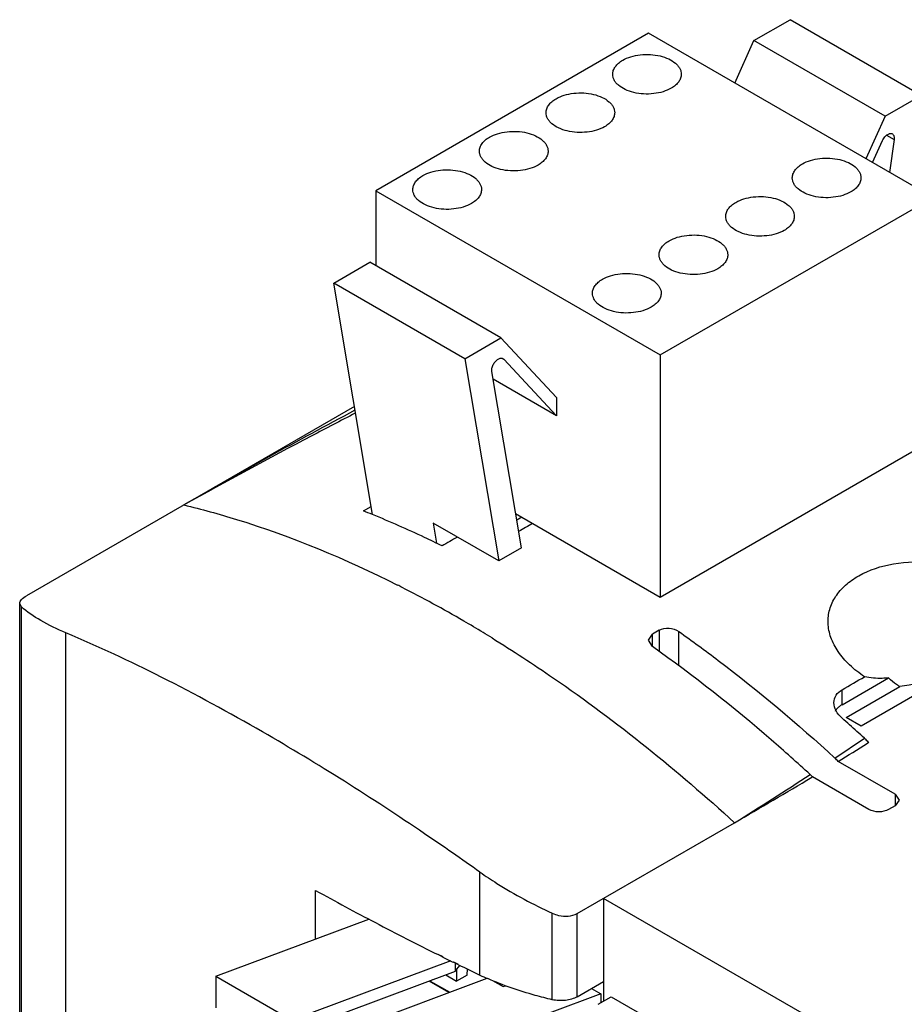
# Model space of a CAD drawing. Header units: millimetres. Extents: x 31 to 240, y 31 to 348.
# Tile 5 of 10: x 41 to 88, y 226 to 279. Entities that reach past the tile are written whole.
import ezdxf

# ---------------------------------------------------------------- set-up
doc = ezdxf.new("R2010")
doc.units = ezdxf.units.MM
doc.header["$LTSCALE"] = 24.648052
doc.layers.get('0').update_dxf_attribs({"linetype": 'CONTINUOUS'})
doc.layers.add('_1', color=7, linetype='CONTINUOUS')

msp = doc.modelspace()

# ---------------------------------------------------------------- linework, layer by layer
at = {"color": 7, "linetype": 'Continuous'}
for p, q in [((58.775, 258.004), (41.092, 247.795)), ((59.258, 252.372), (59.678, 252.616)), ((67.804, 252.033), (67.528, 251.873)), ((40.726, 93.729), (40.726, 247.371)), ((40.816, 247.193), (40.726, 247.371)), ((40.816, 93.781), (40.816, 247.193)), ((43.221, 211.624), (43.221, 245.786)), ((74.637, 245.401), (74.857, 245.726)), ((75.21, 245.93), (74.857, 245.726)), ((74.857, 245.046), (74.857, 245.726)), ((75.21, 245.93), (75.21, 244.786)), ((76.271, 244.007), (76.271, 245.863)), ((74.857, 245.046), (74.637, 245.401)), ((85.074, 241.916), (87.576, 243.361)), ((85.286, 241.222), (88.186, 242.896)), ((85.074, 241.916), (85.074, 242.725)), ((89.129, 242.502), (86.1, 240.753)), ((86.1, 240.753), (85.286, 241.222)), ((84.685, 239.036), (86.274, 240.11)), ((86.504, 239.866), (86.446, 239.831)), ((87.938, 237.079), (84.859, 238.857)), ((83.477, 238.021), (83.439, 237.999)), ((86.524, 236.262), (83.477, 238.021)), ((87.938, 237.079), (87.938, 236.466)), ((87.938, 237.079), (88.158, 236.773)), ((87.938, 236.466), (87.585, 236.262)), ((88.158, 236.773), (87.938, 236.466)), ((70.791, 230.649), (79.276, 235.548)), ((65.547, 227.325), (65.547, 232.879)), ((56.681, 229.278), (56.681, 231.892)), ((72.205, 231.465), (72.205, 225.913)), ((87.054, 222.892), (72.205, 231.465)), ((69.441, 225.999), (69.441, 230.667)), ((70.791, 226.158), (70.791, 230.649)), ((63.556, 228.305), (63.293, 228.434)), ((63.549, 228.3), (63.288, 228.43)), ((64.39, 227.886), (64.127, 228.015)), ((64.397, 227.891), (64.134, 228.02)), ((64.22, 227.676), (64.283, 227.639)), ((64.46, 227.86), (64.283, 227.639)), ((64.283, 227.639), (64.283, 227.005)), ((64.849, 227.331), (64.872, 227.657)), ((62.979, 227.068), (62.869, 227.005)), ((62.869, 227.005), (63.916, 226.4)), ((63.704, 227.339), (64.283, 227.005)), ((64.849, 227.331), (64.283, 227.005)), ((70.791, 226.158), (72.205, 226.975))]:
    msp.add_line(p, q, dxfattribs=at)
for centre, radius, start, end in [((195.862, -0.714), 292.6, 117.93204, 119.99645), ((39.605, 202.758), 53.365, 67.8184, 68.3905), ((32.079, 190.876), 64.404, 62.97158, 63.21651), ((31.349, 189.454), 66.002, 61.33193, 62.96833), ((29.791, 186.587), 69.265, 59.76286, 61.33883), ((28.297, 184.007), 72.246, 58.80779, 59.76964), ((27.495, 182.677), 73.8, 58.37275, 58.80966), ((24.211, 172.415), 91.839, 48.15734, 48.49253), ((23.604, 171.738), 92.749, 47.82493, 48.15742), ((23.084, 171.163), 93.524, 47.49459, 47.82493), ((-55.171, 468.937), 269.342, 301.32519, 301.72147), ((-23.915, 401.476), 195.399, 301.87753, 303.29475), ((-61.492, 479.41), 281.574, 299.99539, 300.97842), ((140.876, 384.584), 174.365, 241.12757, 242.33131), ((143.855, 390.291), 180.804, 242.33498, 243.53784), ((145.548, 393.682), 184.594, 243.62725, 243.82702), ((146.487, 395.601), 186.73, 243.9179, 244.31265), ((72.661, 242.439), 16.705, 244.7931, 246.3631)]:
    msp.add_arc(centre, radius, start, end, dxfattribs=at)
for points, knots in [([(58.819, 257.641), (58.035, 257.236), (54.936, 255.622), (51.861, 253.96), (49.577, 252.694)], [0, 0, 0, 0, 0.252635, 1, 1, 1, 1]), ([(49.577, 252.694), (50.53, 252.465), (54.492, 251.371), (58.308, 249.78), (61.1, 248.37)], [0, 0, 0, 0, 0.238545, 1, 1, 1, 1]), ([(63.5, 250.483), (63.188, 250.637), (61.954, 251.233), (60.699, 251.787), (59.752, 252.173)], [0, 0, 0, 0, 0.253786, 1, 1, 1, 1]), ([(86.289, 243.423), (86.001, 243.611), (85.477, 244.018), (84.851, 244.735), (84.442, 245.506), (84.278, 246.3), (84.369, 247.073), (84.704, 247.782), (85.252, 248.399), (86.261, 249.102), (87.896, 249.63), (90.057, 249.668), (92.17, 249.085), (93.376, 248.233), (93.826, 247.716)], [0, 0, 0, 0, 0.0675, 0.129506, 0.185677, 0.237098, 0.286176, 0.335897, 0.388784, 0.446298, 0.575601, 0.719288, 0.865262, 1, 1, 1, 1]), ([(40.726, 247.371), (40.726, 247.448), (40.833, 247.631), (40.993, 247.737), (41.092, 247.795)], [0, 0, 0, 0, 0.401089, 1, 1, 1, 1]), ([(43.221, 245.786), (42.754, 245.983), (41.912, 246.387), (41.136, 246.914), (40.816, 247.193)], [0, 0, 0, 0, 0.544038, 1, 1, 1, 1]), ([(75.21, 245.93), (75.367, 246.02), (75.75, 246.079), (76.119, 245.97), (76.271, 245.863)], [0, 0, 0, 0, 0.493114, 1, 1, 1, 1]), ([(53.821, 240.447), (52.028, 241.481), (48.551, 243.377), (44.962, 245.055), (43.221, 245.786)], [0, 0, 0, 0, 0.522905, 1, 1, 1, 1]), ([(66.195, 245.516), (67.317, 244.824), (71.912, 241.823), (76.199, 238.36), (79.276, 235.548)], [0, 0, 0, 0, 0.240291, 1, 1, 1, 1]), ([(76.271, 245.863), (76.989, 245.354), (79.901, 243.215), (82.671, 240.883), (84.685, 239.036)], [0, 0, 0, 0, 0.243693, 1, 1, 1, 1]), ([(83.348, 238.151), (82.66, 238.782), (79.937, 241.209), (77.069, 243.476), (74.857, 245.046)], [0, 0, 0, 0, 0.256161, 1, 1, 1, 1]), ([(87.576, 243.361), (87.465, 243.349), (87.035, 243.318), (86.6, 243.353), (86.289, 243.423)], [0, 0, 0, 0, 0.260471, 1, 1, 1, 1]), ([(88.186, 242.896), (88.127, 242.93), (87.909, 243.065), (87.707, 243.226), (87.576, 243.361)], [0, 0, 0, 0, 0.264505, 1, 1, 1, 1]), ([(90.802, 243.794), (90.584, 243.668), (89.764, 243.24), (88.857, 242.956), (88.186, 242.896)], [0, 0, 0, 0, 0.272108, 1, 1, 1, 1]), ([(84.635, 242.026), (84.635, 242.163), (84.719, 242.455), (84.945, 242.651), (85.074, 242.725)], [0, 0, 0, 0, 0.479692, 1, 1, 1, 1]), ([(85.074, 241.191), (84.945, 241.305), (84.731, 241.554), (84.635, 241.876), (84.635, 242.026)], [0, 0, 0, 0, 0.534916, 1, 1, 1, 1]), ([(84.914, 241.807), (84.89, 241.788), (84.805, 241.713), (84.733, 241.622), (84.696, 241.548)], [0, 0, 0, 0, 0.268685, 1, 1, 1, 1]), ([(65.547, 232.879), (64.557, 233.582), (60.735, 236.236), (56.799, 238.727), (53.821, 240.447)], [0, 0, 0, 0, 0.260933, 1, 1, 1, 1]), ([(86.274, 240.11), (86.294, 240.092), (86.375, 240.014), (86.45, 239.931), (86.504, 239.866)], [0, 0, 0, 0, 0.244568, 1, 1, 1, 1]), ([(87.585, 236.262), (87.427, 236.171), (87.054, 236.1), (86.681, 236.171), (86.524, 236.262)], [0, 0, 0, 0, 0.499999, 1, 1, 1, 1]), ([(65.548, 232.879), (65.846, 232.671), (67.092, 231.847), (68.414, 231.138), (69.441, 230.667)], [0, 0, 0, 0, 0.243314, 1, 1, 1, 1]), ([(69.441, 230.667), (69.553, 230.616), (69.983, 230.467), (70.5, 230.481), (70.791, 230.649)], [0, 0, 0, 0, 0.267549, 1, 1, 1, 1]), ([(69.441, 225.999), (69.134, 226.07), (67.951, 226.37), (66.793, 226.772), (65.964, 227.135)], [0, 0, 0, 0, 0.258346, 1, 1, 1, 1]), ([(70.791, 226.158), (70.599, 226.048), (70.142, 225.922), (69.674, 225.945), (69.441, 225.999)], [0, 0, 0, 0, 0.480409, 1, 1, 1, 1])]:
    msp.add_open_spline(points, degree=3, knots=knots, dxfattribs=at)
for points in [[(68.384, 251.697), (68.133, 251.553), (67.881, 251.41), (67.63, 251.267)], [(64.328, 250.959), (64.052, 250.8), (63.776, 250.642), (63.5, 250.483)], [(85.074, 242.725), (85.479, 242.958), (85.884, 243.19), (86.289, 243.423)], [(85.074, 241.916), (85.018, 241.884), (84.964, 241.848), (84.914, 241.807)], [(84.859, 238.857), (84.804, 238.92), (84.746, 238.98), (84.685, 239.036)], [(83.477, 238.021), (83.436, 238.066), (83.393, 238.11), (83.348, 238.151)]]:
    msp.add_open_spline(points, degree=3, dxfattribs=at)
at = {"layer": '_1', "color": 7, "linetype": 'Continuous'}
for p, q in [((80.318, 277.748), (82.267, 278.873)), ((89.338, 274.791), (82.267, 278.873)), ((74.63, 278.138), (59.922, 269.647)), ((89.974, 269.28), (74.63, 278.138)), ((79.286, 275.45), (80.318, 277.748)), ((87.389, 273.666), (80.318, 277.748)), ((87.389, 273.666), (89.338, 274.791)), ((87.389, 273.666), (86.357, 271.368)), ((87.476, 272.644), (87.882, 272.41)), ((86.713, 271.163), (87.244, 272.347)), ((87.882, 272.41), (87.633, 270.632)), ((59.922, 269.647), (59.922, 265.61)), ((59.922, 269.647), (75.267, 260.788)), ((75.267, 260.788), (89.974, 269.28)), ((57.66, 264.666), (59.608, 265.791)), ((66.68, 261.709), (59.608, 265.791)), ((59.753, 252.168), (57.66, 264.666)), ((64.731, 260.584), (57.66, 264.666)), ((64.731, 260.584), (66.68, 261.709)), ((69.681, 258.493), (66.68, 261.709)), ((64.731, 260.584), (66.558, 249.672)), ((66.741, 260.605), (66.824, 260.557)), ((66.785, 260.589), (66.824, 260.557)), ((66.824, 260.557), (69.681, 257.496)), ((75.267, 260.788), (75.267, 247.724)), ((67.779, 250.376), (66.187, 259.884)), ((69.681, 257.496), (66.255, 259.474)), ((69.681, 258.493), (69.681, 257.496)), ((75.267, 247.724), (89.974, 256.216)), ((67.469, 252.226), (75.267, 247.724)), ((63.023, 251.713), (63.205, 250.623)), ((66.558, 249.672), (63.023, 251.713)), ((67.779, 250.376), (66.558, 249.672)), ((51.308, 227.27), (59.545, 230.349)), ((63.969, 228.101), (55.409, 224.902)), ((64.22, 227.532), (64.22, 227.978)), ((56.248, 224.553), (64.22, 227.532)), ((51.308, 227.27), (51.308, 225.566)), ((51.308, 227.27), (55.409, 224.902)), ((57.177, 223.882), (65.942, 227.157)), ((63.873, 226.384), (62.802, 227.002)), ((66.228, 227.036), (66.801, 226.705)), ((66.801, 226.705), (66.928, 226.753)), ((72.061, 226.317), (69.276, 225.276)), ((71.564, 226.604), (72.061, 226.317)), ((72.061, 226.317), (72.061, 225.83)), ((71.922, 225.75), (72.629, 226.158)), ((72.629, 226.158), (87.266, 217.708))]:
    msp.add_line(p, q, dxfattribs=at)
for points, knots in [([(73.244, 276.685), (73.381, 276.764), (73.691, 276.892), (74.197, 276.993), (74.731, 277.008), (75.251, 276.935), (75.715, 276.78), (76.037, 276.584), (76.226, 276.394), (76.326, 276.246), (76.388, 276.091), (76.402, 275.983), (76.402, 275.93)], [0, 0, 0, 0, 0.128692, 0.270276, 0.417429, 0.561775, 0.695448, 0.812715, 0.864679, 0.912513, 0.957142, 1, 1, 1, 1]), ([(72.702, 275.93), (72.702, 276), (72.728, 276.147), (72.84, 276.352), (73.016, 276.537), (73.163, 276.638), (73.244, 276.685)], [0, 0, 0, 0, 0.217772, 0.45093, 0.710227, 1, 1, 1, 1]), ([(75.861, 275.175), (75.724, 275.096), (75.414, 274.968), (74.908, 274.867), (74.374, 274.852), (73.854, 274.925), (73.39, 275.08), (73.068, 275.276), (72.879, 275.466), (72.778, 275.613), (72.716, 275.769), (72.702, 275.877), (72.702, 275.93)], [0, 0, 0, 0, 0.128692, 0.270276, 0.417429, 0.561775, 0.695448, 0.812715, 0.864679, 0.912513, 0.957142, 1, 1, 1, 1]), ([(76.402, 275.93), (76.402, 275.859), (76.376, 275.713), (76.265, 275.508), (76.089, 275.323), (75.942, 275.222), (75.861, 275.175)], [0, 0, 0, 0, 0.217772, 0.45093, 0.710227, 1, 1, 1, 1]), ([(69.652, 274.611), (69.789, 274.69), (70.099, 274.818), (70.605, 274.919), (71.139, 274.934), (71.659, 274.861), (72.122, 274.706), (72.445, 274.51), (72.634, 274.32), (72.734, 274.173), (72.796, 274.017), (72.81, 273.909), (72.81, 273.856)], [0, 0, 0, 0, 0.128692, 0.270276, 0.417429, 0.561775, 0.695448, 0.812715, 0.864679, 0.912513, 0.957142, 1, 1, 1, 1]), ([(69.11, 273.856), (69.11, 273.926), (69.136, 274.073), (69.248, 274.278), (69.424, 274.463), (69.571, 274.564), (69.652, 274.611)], [0, 0, 0, 0, 0.217772, 0.45093, 0.710227, 1, 1, 1, 1]), ([(72.268, 273.101), (72.132, 273.022), (71.821, 272.894), (71.316, 272.793), (70.782, 272.778), (70.262, 272.851), (69.798, 273.006), (69.476, 273.202), (69.287, 273.392), (69.186, 273.539), (69.124, 273.695), (69.11, 273.803), (69.11, 273.856)], [0, 0, 0, 0, 0.128692, 0.270276, 0.417429, 0.561775, 0.695448, 0.812715, 0.864679, 0.912513, 0.957142, 1, 1, 1, 1]), ([(72.81, 273.856), (72.81, 273.786), (72.784, 273.639), (72.673, 273.434), (72.497, 273.249), (72.35, 273.148), (72.268, 273.101)], [0, 0, 0, 0, 0.217772, 0.45093, 0.710227, 1, 1, 1, 1]), ([(65.518, 271.782), (65.518, 271.853), (65.544, 271.999), (65.656, 272.204), (65.832, 272.389), (65.979, 272.49), (66.06, 272.537)], [0, 0, 0, 0, 0.217772, 0.45093, 0.710227, 1, 1, 1, 1]), ([(66.06, 272.537), (66.197, 272.616), (66.507, 272.744), (67.012, 272.845), (67.547, 272.86), (68.067, 272.787), (68.53, 272.632), (68.853, 272.436), (69.042, 272.246), (69.142, 272.099), (69.204, 271.943), (69.218, 271.835), (69.218, 271.782)], [0, 0, 0, 0, 0.128692, 0.270276, 0.417429, 0.561775, 0.695448, 0.812715, 0.864679, 0.912513, 0.957142, 1, 1, 1, 1]), ([(87.244, 272.347), (87.277, 272.419), (87.358, 272.548), (87.472, 272.652), (87.534, 272.688)], [0, 0, 0, 0, 0.524345, 1, 1, 1, 1]), ([(87.534, 272.688), (87.556, 272.701), (87.6, 272.721), (87.667, 272.738), (87.73, 272.736), (87.767, 272.722), (87.784, 272.713)], [0, 0, 0, 0, 0.289623, 0.549108, 0.782235, 1, 1, 1, 1]), ([(87.784, 272.713), (87.804, 272.701), (87.842, 272.667), (87.876, 272.595), (87.89, 272.506), (87.887, 272.443), (87.882, 272.41)], [0, 0, 0, 0, 0.208559, 0.438227, 0.701465, 1, 1, 1, 1]), ([(68.676, 271.027), (68.539, 270.948), (68.229, 270.82), (67.724, 270.719), (67.19, 270.704), (66.67, 270.777), (66.206, 270.932), (65.884, 271.128), (65.695, 271.318), (65.594, 271.466), (65.532, 271.621), (65.518, 271.729), (65.518, 271.782)], [0, 0, 0, 0, 0.128692, 0.270276, 0.417429, 0.561775, 0.695448, 0.812715, 0.864679, 0.912513, 0.957142, 1, 1, 1, 1]), ([(69.218, 271.782), (69.218, 271.712), (69.192, 271.565), (69.081, 271.36), (68.905, 271.175), (68.758, 271.074), (68.676, 271.027)], [0, 0, 0, 0, 0.217772, 0.45093, 0.710227, 1, 1, 1, 1]), ([(82.39, 270.337), (82.39, 270.407), (82.416, 270.554), (82.527, 270.759), (82.703, 270.944), (82.85, 271.045), (82.932, 271.092)], [0, 0, 0, 0, 0.217772, 0.45093, 0.710227, 1, 1, 1, 1]), ([(82.932, 271.092), (83.069, 271.171), (83.379, 271.299), (83.884, 271.4), (84.418, 271.415), (84.939, 271.342), (85.402, 271.187), (85.724, 270.991), (85.913, 270.801), (86.014, 270.653), (86.076, 270.498), (86.09, 270.39), (86.09, 270.337)], [0, 0, 0, 0, 0.128692, 0.270276, 0.417429, 0.561775, 0.695448, 0.812715, 0.864679, 0.912513, 0.957142, 1, 1, 1, 1]), ([(61.926, 269.708), (61.926, 269.779), (61.952, 269.926), (62.064, 270.13), (62.24, 270.315), (62.387, 270.417), (62.468, 270.463)], [0, 0, 0, 0, 0.217772, 0.45093, 0.710227, 1, 1, 1, 1]), ([(62.468, 270.463), (62.605, 270.543), (62.915, 270.67), (63.42, 270.772), (63.955, 270.786), (64.475, 270.713), (64.938, 270.559), (65.261, 270.362), (65.45, 270.173), (65.55, 270.025), (65.612, 269.869), (65.626, 269.761), (65.626, 269.708)], [0, 0, 0, 0, 0.128692, 0.270276, 0.417429, 0.561775, 0.695448, 0.812715, 0.864679, 0.912513, 0.957142, 1, 1, 1, 1]), ([(85.548, 269.582), (85.411, 269.503), (85.101, 269.375), (84.596, 269.274), (84.061, 269.259), (83.541, 269.332), (83.078, 269.487), (82.755, 269.683), (82.566, 269.873), (82.466, 270.02), (82.404, 270.176), (82.39, 270.284), (82.39, 270.337)], [0, 0, 0, 0, 0.128692, 0.270276, 0.417429, 0.561775, 0.695448, 0.812715, 0.864679, 0.912513, 0.957142, 1, 1, 1, 1]), ([(86.09, 270.337), (86.09, 270.267), (86.064, 270.12), (85.952, 269.915), (85.776, 269.73), (85.629, 269.629), (85.548, 269.582)], [0, 0, 0, 0, 0.217772, 0.45093, 0.710227, 1, 1, 1, 1]), ([(65.084, 268.953), (64.947, 268.874), (64.637, 268.746), (64.132, 268.645), (63.597, 268.63), (63.077, 268.703), (62.614, 268.858), (62.292, 269.054), (62.103, 269.244), (62.002, 269.392), (61.94, 269.548), (61.926, 269.656), (61.926, 269.708)], [0, 0, 0, 0, 0.128692, 0.270276, 0.417429, 0.561775, 0.695448, 0.812715, 0.864679, 0.912513, 0.957142, 1, 1, 1, 1]), ([(65.626, 269.708), (65.626, 269.638), (65.6, 269.491), (65.489, 269.286), (65.313, 269.101), (65.165, 269), (65.084, 268.953)], [0, 0, 0, 0, 0.217772, 0.45093, 0.710227, 1, 1, 1, 1]), ([(79.34, 269.018), (79.477, 269.097), (79.787, 269.225), (80.292, 269.326), (80.826, 269.341), (81.346, 269.268), (81.81, 269.113), (82.132, 268.917), (82.321, 268.727), (82.422, 268.58), (82.484, 268.424), (82.498, 268.316), (82.498, 268.263)], [0, 0, 0, 0, 0.128692, 0.270276, 0.417429, 0.561775, 0.695448, 0.812715, 0.864679, 0.912513, 0.957142, 1, 1, 1, 1]), ([(78.798, 268.263), (78.798, 268.334), (78.824, 268.48), (78.935, 268.685), (79.111, 268.87), (79.258, 268.971), (79.34, 269.018)], [0, 0, 0, 0, 0.217772, 0.45093, 0.710227, 1, 1, 1, 1]), ([(81.956, 267.508), (81.819, 267.429), (81.509, 267.301), (81.004, 267.2), (80.469, 267.185), (79.949, 267.258), (79.486, 267.413), (79.163, 267.609), (78.974, 267.799), (78.874, 267.947), (78.812, 268.102), (78.798, 268.21), (78.798, 268.263)], [0, 0, 0, 0, 0.128692, 0.270276, 0.417429, 0.561775, 0.695448, 0.812715, 0.864679, 0.912513, 0.957142, 1, 1, 1, 1]), ([(82.498, 268.263), (82.498, 268.193), (82.472, 268.046), (82.36, 267.841), (82.184, 267.656), (82.037, 267.555), (81.956, 267.508)], [0, 0, 0, 0, 0.217772, 0.45093, 0.710227, 1, 1, 1, 1]), ([(75.747, 266.944), (75.884, 267.024), (76.194, 267.151), (76.7, 267.253), (77.234, 267.267), (77.754, 267.194), (78.218, 267.04), (78.54, 266.843), (78.729, 266.654), (78.83, 266.506), (78.892, 266.35), (78.906, 266.242), (78.906, 266.189)], [0, 0, 0, 0, 0.128692, 0.270276, 0.417429, 0.561775, 0.695448, 0.812715, 0.864679, 0.912513, 0.957142, 1, 1, 1, 1]), ([(75.206, 266.189), (75.206, 266.26), (75.232, 266.407), (75.343, 266.611), (75.519, 266.796), (75.666, 266.898), (75.747, 266.944)], [0, 0, 0, 0, 0.217772, 0.45093, 0.710227, 1, 1, 1, 1]), ([(78.364, 265.434), (78.227, 265.355), (77.917, 265.227), (77.411, 265.126), (76.877, 265.111), (76.357, 265.184), (75.894, 265.339), (75.571, 265.535), (75.382, 265.725), (75.282, 265.873), (75.22, 266.029), (75.206, 266.137), (75.206, 266.189)], [0, 0, 0, 0, 0.128692, 0.270276, 0.417429, 0.561775, 0.695448, 0.812715, 0.864679, 0.912513, 0.957142, 1, 1, 1, 1]), ([(78.906, 266.189), (78.906, 266.119), (78.88, 265.972), (78.768, 265.767), (78.592, 265.582), (78.445, 265.481), (78.364, 265.434)], [0, 0, 0, 0, 0.217772, 0.45093, 0.710227, 1, 1, 1, 1]), ([(72.155, 264.871), (72.292, 264.95), (72.602, 265.078), (73.108, 265.179), (73.642, 265.193), (74.162, 265.12), (74.626, 264.966), (74.948, 264.769), (75.137, 264.58), (75.238, 264.432), (75.299, 264.276), (75.314, 264.168), (75.314, 264.115)], [0, 0, 0, 0, 0.128692, 0.270276, 0.417429, 0.561775, 0.695448, 0.812715, 0.864679, 0.912513, 0.957142, 1, 1, 1, 1]), ([(71.614, 264.115), (71.614, 264.186), (71.64, 264.333), (71.751, 264.537), (71.927, 264.722), (72.074, 264.824), (72.155, 264.871)], [0, 0, 0, 0, 0.217772, 0.45093, 0.710227, 1, 1, 1, 1]), ([(74.772, 263.36), (74.635, 263.281), (74.325, 263.153), (73.819, 263.052), (73.285, 263.037), (72.765, 263.11), (72.301, 263.265), (71.979, 263.461), (71.79, 263.651), (71.69, 263.799), (71.628, 263.955), (71.614, 264.063), (71.614, 264.115)], [0, 0, 0, 0, 0.128692, 0.270276, 0.417429, 0.561775, 0.695448, 0.812715, 0.864679, 0.912513, 0.957142, 1, 1, 1, 1]), ([(75.314, 264.115), (75.314, 264.045), (75.288, 263.898), (75.176, 263.693), (75, 263.508), (74.853, 263.407), (74.772, 263.36)], [0, 0, 0, 0, 0.217772, 0.45093, 0.710227, 1, 1, 1, 1]), ([(66.187, 259.884), (66.177, 259.943), (66.186, 260.077), (66.257, 260.267), (66.374, 260.44), (66.479, 260.532), (66.535, 260.564)], [0, 0, 0, 0, 0.225678, 0.487902, 0.756865, 1, 1, 1, 1]), ([(66.535, 260.564), (66.557, 260.577), (66.6, 260.598), (66.667, 260.614), (66.73, 260.612), (66.768, 260.598), (66.785, 260.589)], [0, 0, 0, 0, 0.28945, 0.548967, 0.78206, 1, 1, 1, 1])]:
    msp.add_open_spline(points, degree=3, knots=knots, dxfattribs=at)

doc.saveas('drawing.dxf')
